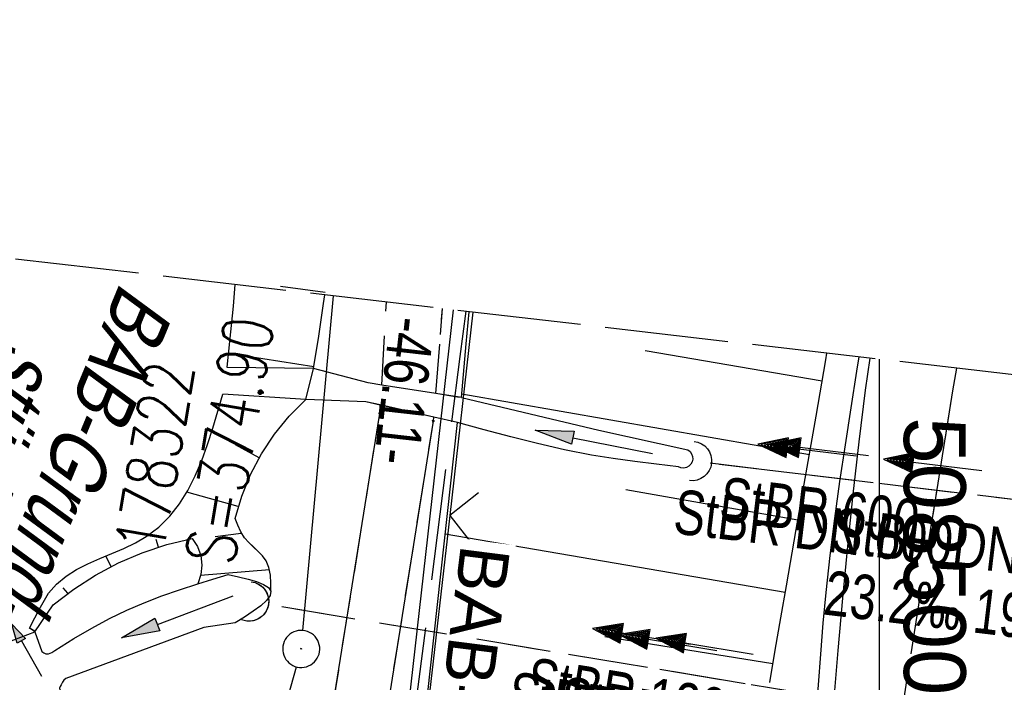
# Model space of a CAD drawing. Extents: x 508275 to 508667, y 447201 to 448341.
# Tile 26 of 33: x 508465 to 508505, y 448126 to 448153. Entities that reach past the tile are written whole.
import ezdxf

# ---------------------------------------------------------------- set-up
doc = ezdxf.new("R2010")
doc.units = 0
doc.header["$LTSCALE"] = 10
doc.header["$MEASUREMENT"] = 0
for name, pattern in [('ACAD_ISO16W100', [73, 15, -6.5, 15, -6.5, 15, -7, 1, -7]), ('AUSGEZOGEN', [0]), ('LT00', [0]), ('LT02', [0.4, 0.2, -0.2]), ('LT11', [0.3, 0.2, -0.1]), ('LT12', [0.4, 0.3, -0.1]), ('LT14', [0.6, 0.5, -0.1]), ('STRICHLINIE2', [0.375, 0.25, -0.125])]:
    doc.linetypes.add(name, pattern=pattern)
doc.layers.get('0').update_dxf_attribs({"linetype": 'LT00'})
for name, color, linetype in [('--EK_FBR', 250, 'LT00'), ('--EK_Halt-Pfeil', 4, 'LT00'), ('--EK_Haltung', 7, 'STRICHLINIE2'), ('--EK_Haltung-Text', 140, 'LT00'), ('--EK_RRB', 181, 'LT00'), ('--EK_Schacht-Text', 5, 'LT00'), ('--EL_DFK_AB_L', 21, 'LT00'), ('--EL_DFK_AB_P', 7, 'LT00'), ('--EL_Halt-Pfeil', 4, 'LT00'), ('--EL_Haltung', 182, 'STRICHLINIE2'), ('--EL_Haltung-Text', 182, 'LT00'), ('--EL_RRB', 181, 'LT00'), ('ABSTAND', 8, 'LT00'), ('BAB-KABEL', 220, 'ACAD_ISO16W100'), ('BAB-KABEL_TEXT', 221, 'Continuous'), ('DFK_AB_FLNR', 7, 'Continuous'), ('DFK_AB_L', 21, 'LT00'), ('DFK_AB_P', 7, 'LT00'), ('DL', 182, 'LT12'), ('DL_PFEIL', 201, 'LT00'), ('DL_TEXT', 182, 'LT00'), ('PFEIL', 140, 'AUSGEZOGEN'), ('V125_AFBR_BAB', 250, 'LT00'), ('V125_BOESCH', 250, 'LT00'), ('V125_BOSCHUNG', 250, 'LT00'), ('V125_FELDWEG', 250, 'LT11'), ('V125_GRABEN', 250, 'LT00'), ('V125_LD_MARK', 250, 'LT00'), ('V125_LG_MARK', 250, 'LT02'), ('V125_RAUHGE', 250, 'LT00'), ('V125_UK_DURCH', 182, 'LT00'), ('V125_ZAUN', 40, 'LT00'), ('V126_AFBR_BAB', 250, 'LT00'), ('V126_BOESCH', 250, 'LT00'), ('V126_BOSCHUNG', 250, 'LT00'), ('V126_FELDWEG', 250, 'LT11'), ('V126_GRABEN', 250, 'LT00'), ('V126_LD_MARK', 250, 'LT00'), ('V126_LG_MARK', 250, 'LT02'), ('V126_RASTER', 250, 'LT00'), ('V126_RAUHGE', 250, 'LT00'), ('V126_UK_DURCH', 182, 'LT00'), ('V126_ZAUN', 40, 'LT00')]:
    doc.layers.add(name, color=color, linetype=linetype)
doc.layers.add('-BLATT_126-RAND', color=7, linetype='LT14', plot=False)
doc.styles.add('Beschrift', font='ARIAL.TTF')
doc.styles.add('Haltungsbeschriftung', font='ARIAL.TTF', dxfattribs={"width": 0.75})
doc.styles.add('schachtbeschriftung', font='romans.shx', dxfattribs={"width": 0.75, "height": 2})
doc.styles.get("Standard").update_dxf_attribs({"font": 'ARIAL.TTF'})

# ---------------------------------------------------------------- blocks, each defined once
blk = doc.blocks.new('SYMB0003')
at = {"color": 0, "linetype": 'ByBlock'}
for p, q in [((-0.015712, 0), (0.010166, 0.012015)), ((0, -0.021257), (-0.015712, 0)), ((0.010166, 0.012015), (0, -0.021257))]:
    blk.add_line(p, q, dxfattribs=at)
for points in [[(-0.031395, 0.499013), (-0.093691, 0.491144), (-0.154509, 0.475528), (-0.21289, 0.452414), (-0.267913, 0.422164), (-0.318712, 0.385257), (-0.364484, 0.342274), (-0.404509, 0.293893), (-0.438154, 0.240877), (-0.464888, 0.184062), (-0.484292, 0.124345), (-0.496058, 0.062667), (-0.5, 0)], [(0.5, 0), (0.496057, 0.062667), (0.484292, 0.124345), (0.464888, 0.184062), (0.438153, 0.240877), (0.404509, 0.293893), (0.364484, 0.342274), (0.318712, 0.385257), (0.267913, 0.422164), (0.21289, 0.452414), (0.154509, 0.475528), (0.093691, 0.491144), (0.031395, 0.499013), (-0.031395, 0.499013)], [(-0.5, 0), (-0.496058, -0.062667), (-0.484292, -0.124345), (-0.464888, -0.184062), (-0.438154, -0.240877), (-0.404509, -0.293893), (-0.364485, -0.342274), (-0.318712, -0.385257), (-0.267914, -0.422164), (-0.21289, -0.452414), (-0.154509, -0.475529), (-0.093691, -0.491144), (-0.031395, -0.499014), (0.031395, -0.499014)], [(0.031395, -0.499014), (0.093691, -0.491144), (0.154509, -0.475529), (0.21289, -0.452414), (0.267914, -0.422164), (0.318712, -0.385257), (0.364485, -0.342274), (0.404509, -0.293893), (0.438154, -0.240877), (0.464889, -0.184062), (0.484292, -0.124345), (0.496058, -0.062667), (0.5, 0)]]:
    blk.add_lwpolyline(points, dxfattribs=at)
blk = doc.blocks.new('Pfreil3')
at = {"layer": 'PFEIL'}
blk.add_hatch(color=256, dxfattribs=at).paths.add_polyline_path([(-1.549, 0.273), (-1.549, -0.273), (0, 0)])
for p, q in [((-1.549, 0), (-4.831, 0)), ((-1.549, -0.273), (-1.549, 0.273)), ((-1.549, 0.273), (0, 0)), ((0, 0), (-1.549, -0.273))]:
    blk.add_line(p, q, dxfattribs=at)
blk = doc.blocks.new('SYMB0011')
at = {"color": 0, "linetype": 'ByBlock'}
for p, q in [((0.5, 0), (-0.5, 0)), ((0, 0.5), (0, -0.5))]:
    blk.add_line(p, q, dxfattribs=at)
blk = doc.blocks.new('SYMB0024')
at = {"color": 0, "linetype": 'ByBlock'}
for p, q in [((-0.5, 0.5), (0, 0)), ((0, 0), (0.5, 0.5))]:
    blk.add_line(p, q, dxfattribs=at)
blk = doc.blocks.new('SYMB1107')
at = {"color": 0, "linetype": 'ByBlock'}
for points in [[(-0.2, 0), (-0.196157, 0.039018), (-0.184776, 0.076537), (-0.166294, 0.111114), (-0.141421, 0.141421), (-0.111114, 0.166294), (-0.076537, 0.184776), (-0.039018, 0.196157), (0, 0.2)], [(0, 0.2), (0.039018, 0.196157), (0.076537, 0.184776), (0.111114, 0.166294), (0.141421, 0.141421), (0.166294, 0.111114), (0.184776, 0.076537), (0.196157, 0.039018), (0.2, 0)]]:
    blk.add_lwpolyline(points, dxfattribs=at)
blk = doc.blocks.new('SYMB0070')
at = {"color": 0, "linetype": 'ByBlock'}
for p, q in [((0.5, 0), (0.2, 0.1)), ((0.2, 0.1), (0.2, 0)), ((-0.5, 0), (0.2, 0)), ((0.468, 0), (0.21, 0.086)), ((0.21, 0.086), (0.21, -0.086)), ((0.21, -0.086), (0.468, 0)), ((0.22, -0.072), (0.437, 0)), ((0.23, -0.058), (0.405, 0)), ((0.24, -0.045), (0.374, 0)), ((0.342, 0), (0.25, 0.031)), ((0.25, 0.031), (0.25, -0.031)), ((0.25, -0.031), (0.342, 0)), ((0.26, -0.017), (0.31, 0)), ((0.27, -0.003), (0.279, 0))]:
    blk.add_line(p, q, dxfattribs=at)
for points in [[(0.2, 0), (0.2, -0.1), (0.5, 0)], [(0.437, 0), (0.22, 0.072), (0.22, -0.072)], [(0.405, 0), (0.23, 0.058), (0.23, -0.058)], [(0.374, 0), (0.24, 0.045), (0.24, -0.045)], [(0.31, 0), (0.26, 0.017), (0.26, -0.017)], [(0.279, 0), (0.27, 0.003), (0.27, -0.003)]]:
    blk.add_lwpolyline(points, dxfattribs=at)

msp = doc.modelspace()

# ---------------------------------------------------------------- linework, layer by layer
at = {"layer": '--EK_FBR', "linetype": 'LT11', "flags": 128}
for points in [[(508479.878, 448138.072), (508480.067, 448141.431)], [(508482.062, 448137.732), (508482.252, 448140.121), (508482.337, 448141.168)]]:
    msp.add_lwpolyline(points, dxfattribs=at)
at = {"layer": '--EK_FBR'}
msp.add_lwpolyline([(508493.568, 448092.814), (508494.877, 448102.16), (508496.384, 448112.886), (508496.549, 448114.433), (508496.712, 448115.981), (508496.869, 448117.529), (508496.98, 448118.67), (508497.085, 448119.811), (508497.182, 448120.953), (508497.278, 448122.202), (508497.367, 448123.452), (508497.453, 448124.702), (508497.54, 448125.951), (508497.633, 448127.2), (508497.736, 448128.448), (508497.854, 448129.695), (508498.018, 448131.19), (508498.205, 448132.683), (508498.411, 448134.173), (508498.631, 448135.662), (508498.861, 448137.15), (508499.097, 448138.637), (508499.19, 448139.213)], dxfattribs=at)
at = {"layer": '--EK_FBR', "flags": 128}
for points in [[(508472.758, 448107.538), (508473.604, 448108.849), (508474.374, 448110.206), (508475.066, 448111.604), (508475.677, 448113.04), (508476.206, 448114.508), (508479.801, 448136.921), (508479.817, 448137.27)], [(508475.718, 448106.224), (508476.406, 448107.659), (508477.011, 448109.13), (508477.533, 448110.633), (508477.969, 448112.164), (508478.319, 448113.716), (508481.965, 448136.621), (508481.979, 448136.778)]]:
    msp.add_lwpolyline(points, dxfattribs=at)
at = {"layer": '--EK_Haltung'}
msp.add_line((508510.92, 448132.785), (508493.166, 448134.916), dxfattribs=at)
at = {"layer": '--EK_RRB'}
msp.add_lwpolyline([(508464.712, 448127.672), (508465.849, 448128.093), (508466.581, 448129.196), (508467.417, 448129.829), (508468.301, 448130.393), (508469.228, 448130.882), (508470.192, 448131.293), (508471.187, 448131.624), (508472.205, 448131.873), (508472.419, 448131.548), (508472.554, 448131.183), (508472.602, 448130.797), (508472.562, 448130.41), (508472.435, 448130.042), (508473.048, 448130.23), (508473.67, 448130.416), (508474.081, 448130.325), (508474.47, 448130.231), (508474.817, 448130.129), (508475.101, 448130.016), (508475.301, 448129.888), (508475.395, 448129.74), (508475.393, 448130.071), (508475.372, 448130.391), (508475.315, 448130.693), (508475.202, 448130.966), (508475.059, 448131.167), (508474.882, 448131.351), (508474.69, 448131.528), (508474.499, 448131.71), (508474.328, 448131.904), (508474.174, 448132.145), (508474.051, 448132.405), (508473.943, 448132.675), (508474.212, 448133.584), (508474.57, 448134.461), (508475.012, 448135.299), (508475.535, 448136.09), (508476.133, 448136.825), (508476.8, 448137.497), (508477.122, 448138.74), (508477.122, 448138.74), (508477.327, 448140.055), (508477.527, 448141.371), (508477.577, 448141.72)], dxfattribs=at)
at = {"layer": '--EL_DFK_AB_L'}
for p, q in [((508476.689, 448128.156), (508477.932, 448141.679)), ((508472.208, 448111.282), (508476.423, 448126.685))]:
    msp.add_line(p, q, dxfattribs=at)
at = {"layer": '--EL_Haltung'}
msp.add_line((508510.92, 448132.785), (508493.166, 448134.916), dxfattribs=at)
at = {"layer": '--EL_RRB'}
msp.add_lwpolyline([(508464.712, 448127.672), (508465.849, 448128.093), (508466.581, 448129.196), (508467.417, 448129.829), (508468.301, 448130.393), (508469.228, 448130.882), (508470.192, 448131.293), (508471.187, 448131.624), (508472.205, 448131.873), (508472.419, 448131.548), (508472.554, 448131.183), (508472.602, 448130.797), (508472.562, 448130.41), (508472.435, 448130.042), (508473.048, 448130.23), (508473.67, 448130.416), (508474.081, 448130.325), (508474.47, 448130.231), (508474.817, 448130.129), (508475.101, 448130.016), (508475.301, 448129.888), (508475.395, 448129.74), (508475.393, 448130.071), (508475.372, 448130.391), (508475.315, 448130.693), (508475.202, 448130.966), (508475.059, 448131.167), (508474.882, 448131.351), (508474.69, 448131.528), (508474.499, 448131.71), (508474.328, 448131.904), (508474.174, 448132.145), (508474.051, 448132.405), (508473.943, 448132.675), (508474.212, 448133.584), (508474.57, 448134.461), (508475.012, 448135.299), (508475.535, 448136.09), (508476.133, 448136.825), (508476.8, 448137.497), (508477.122, 448138.74), (508477.122, 448138.74), (508477.327, 448140.055), (508477.527, 448141.371), (508477.577, 448141.72)], dxfattribs=at)
at = {"layer": '-BLATT_126-RAND'}
msp.add_lwpolyline([(508381.629, 448152.85), (508275.043, 447234.011), (508560.131, 447200.941), (508666.717, 448119.779), (508381.629, 448152.85)], dxfattribs=at)
at = {"layer": 'BAB-KABEL', "ltscale": 0.03, "flags": 128}
msp.add_lwpolyline([(508483.284, 448141.058), (508483.035, 448139.227), (508479.751, 448113.403), (508481.527, 448103.17), (508480.164, 448094.262), (508478.935, 448090.579), (508477.433, 448087.401), (508476.34, 448080.034), (508472.781, 448052.024), (508471.007, 448040.418), (508470.052, 448032.878), (508469.506, 448025.92), (508468.687, 448016.779), (508466.83, 447996.179), (508463.714, 447929.595), (508460.374, 447843.858), (508458.4, 447784.541), (508457.287, 447767.197), (508455.205, 447723.038), (508453.729, 447699.288), (508451.379, 447637.698), (508449.204, 447601.324), (508447.463, 447580.353), (508445.551, 447556.949), (508439.899, 447511.622), (508435.634, 447479.341), (508431.536, 447447.33), (508425.814, 447408.25), (508422.058, 447386.255), (508419.489, 447370.364), (508419.463, 447366.692), (508417.017, 447353.034), (508419.671, 447348.567), (508418.263, 447336.935), (508413.792, 447330.933), (508402.026, 447282.819), (508386.099, 447280.447), (508366.681, 447274.025), (508361.372, 447269.698), (508361.657, 447256.667), (508362.195, 447223.902)], dxfattribs=at)
at = {"layer": 'DFK_AB_L'}
for p, q in [((508476.689, 448128.156), (508477.932, 448141.679)), ((508479.715, 448114.045), (508482.775, 448141.117)), ((508472.208, 448111.282), (508476.423, 448126.685))]:
    msp.add_line(p, q, dxfattribs=at)
at = {"layer": 'DL'}
for p, q in [((508510.92, 448132.785), (508493.166, 448134.916)), ((508537.984, 448118.794), (508475.246, 448129.204))]:
    msp.add_line(p, q, dxfattribs=at)
at = {"layer": 'V125_AFBR_BAB'}
msp.add_lwpolyline([(508493.568, 448092.814), (508494.877, 448102.16), (508496.384, 448112.886), (508496.549, 448114.433), (508496.712, 448115.981), (508496.869, 448117.529), (508496.98, 448118.67), (508497.085, 448119.811), (508497.182, 448120.953), (508497.278, 448122.202), (508497.367, 448123.452), (508497.453, 448124.702), (508497.54, 448125.951), (508497.633, 448127.2), (508497.736, 448128.448), (508497.854, 448129.695), (508498.018, 448131.19), (508498.205, 448132.683), (508498.411, 448134.173), (508498.631, 448135.662), (508498.861, 448137.15), (508499.097, 448138.637), (508499.19, 448139.213)], dxfattribs=at)
at = {"layer": 'V125_BOESCH'}
for points in [[(508473.627, 448138.794), (508473.883, 448141.273), (508473.947, 448142.141)], [(508477.122, 448138.74), (508477.327, 448140.055), (508477.527, 448141.371), (508477.577, 448141.72)], [(508483.1, 448137.568), (508483.295, 448139.739), (508483.414, 448141.043)], [(508495.581, 448126.055), (508495.796, 448127.357), (508496.018, 448128.658), (508496.245, 448129.958), (508496.646, 448132.24), (508497.047, 448134.525), (508497.445, 448136.813), (508497.838, 448139.101), (508497.882, 448139.364)], [(508465.627, 448128.242), (508465.848, 448128.668), (508466.073, 448129.095), (508466.231, 448129.383), (508466.404, 448129.656), (508466.727, 448130.03), (508467.109, 448130.344), (508467.535, 448130.612), (508467.995, 448130.846), (508468.476, 448131.059), (508468.965, 448131.263), (508469.449, 448131.47), (508469.917, 448131.694), (508470.355, 448131.946), (508470.862, 448132.327), (508471.307, 448132.77), (508471.695, 448133.268), (508472.036, 448133.814), (508472.334, 448134.4), (508472.598, 448135.02), (508472.834, 448135.668), (508473.05, 448136.336), (508473.251, 448137.018), (508473.445, 448137.707)], [(508475.395, 448129.74), (508475.393, 448130.071), (508475.372, 448130.391), (508475.315, 448130.693), (508475.202, 448130.966), (508475.059, 448131.167), (508474.882, 448131.351), (508474.69, 448131.528), (508474.499, 448131.71), (508474.328, 448131.904), (508474.174, 448132.145), (508474.051, 448132.405), (508473.943, 448132.675), (508474.212, 448133.584), (508474.57, 448134.461), (508475.012, 448135.299), (508475.535, 448136.09), (508476.133, 448136.825), (508476.8, 448137.497)], [(508480.363, 448113.135), (508482.944, 448136.561)], [(508465.849, 448128.093), (508466.581, 448129.196), (508467.417, 448129.829), (508468.301, 448130.393), (508469.228, 448130.882), (508470.192, 448131.293), (508471.187, 448131.624), (508472.205, 448131.873)], [(508472.205, 448131.873), (508472.419, 448131.548), (508472.554, 448131.183), (508472.602, 448130.797), (508472.562, 448130.41), (508472.435, 448130.042)]]:
    msp.add_lwpolyline(points, dxfattribs=at)
at = {"layer": 'V125_BOSCHUNG'}
for p, q in [((508477.592, 448141.814), (508475.78, 448142.063)), ((508477.134, 448138.815), (508473.691, 448139.356)), ((508497.691, 448138.237), (508490.535, 448139.461)), ((508497.175, 448135.255), (508483.113, 448137.713)), ((508474.918, 448135.135), (508473.961, 448135.662)), ((508474.072, 448133.167), (508471.994, 448133.743)), ((508496.711, 448132.611), (508489.745, 448133.839)), ((508474.197, 448132.078), (508473.146, 448131.943)), ((508496.197, 448129.682), (508482.447, 448132.052)), ((508470.85, 448131.521), (508470.75, 448131.838)), ((508468.931, 448130.735), (508468.714, 448131.158)), ((508475.336, 448130.602), (508472.545, 448130.376)), ((508467.175, 448129.656), (508466.989, 448129.877)), ((508465.855, 448128.102), (508465.631, 448128.251)), ((508495.703, 448126.803), (508488.906, 448127.894))]:
    msp.add_line(p, q, dxfattribs=at)
at = {"layer": 'V125_FELDWEG', "flags": 128}
for points in [[(508479.878, 448138.072), (508480.067, 448141.431)], [(508482.062, 448137.732), (508482.252, 448140.121), (508482.337, 448141.168)], [(508472.758, 448107.538), (508473.604, 448108.849), (508474.374, 448110.206), (508475.066, 448111.604), (508475.677, 448113.04), (508476.206, 448114.508), (508479.801, 448136.921), (508479.817, 448137.27)], [(508475.718, 448106.224), (508476.406, 448107.659), (508477.011, 448109.13), (508477.533, 448110.633), (508477.969, 448112.164), (508478.319, 448113.716), (508481.965, 448136.621), (508481.979, 448136.778)]]:
    msp.add_lwpolyline(points, dxfattribs=at)
at = {"layer": 'V125_GRABEN'}
for points in [[(508465.627, 448128.242), (508465.715, 448128.216), (508465.791, 448128.165), (508465.849, 448128.093), (508466.134, 448127.304), (508466.208, 448127.244), (508466.285, 448127.204), (508466.404, 448127.204), (508466.53, 448127.259), (508466.659, 448127.341), (508467.417, 448127.824), (508468.151, 448128.252), (508468.866, 448128.631), (508469.571, 448128.969), (508470.274, 448129.272), (508470.98, 448129.548), (508471.698, 448129.802), (508472.435, 448130.042), (508473.048, 448130.23), (508473.67, 448130.416)], [(508473.67, 448130.416), (508474.081, 448130.325), (508474.47, 448130.231), (508474.817, 448130.129), (508475.101, 448130.016), (508475.301, 448129.888), (508475.395, 448129.74), (508475.365, 448129.564), (508475.22, 448129.367), (508474.983, 448129.154), (508474.677, 448128.928), (508474.325, 448128.694), (508473.949, 448128.455)], [(508473.949, 448128.455), (508472.685, 448128.274), (508467.096, 448126.205), (508467.019, 448126.149), (508466.966, 448126.062), (508466.913, 448125.96), (508466.87, 448125.888), (508466.841, 448125.82), (508466.852, 448125.757), (508468.378, 448123.41)]]:
    msp.add_lwpolyline(points, dxfattribs=at)
at = {"layer": 'V125_LD_MARK'}
msp.add_lwpolyline([(508499.614, 448139.164), (508499.437, 448137.874), (508499.175, 448135.774), (508498.937, 448133.671), (508498.719, 448131.565), (508498.519, 448129.457), (508498.332, 448127.348), (508498.154, 448125.238), (508497.889, 448121.951), (508497.636, 448118.663), (508497.391, 448115.375), (508497.153, 448112.086), (508496.961, 448109.393), (508496.774, 448106.699), (508496.593, 448104.005), (508496.419, 448101.31), (508496.309, 448099.542), (508496.2, 448097.774)], dxfattribs=at)
at = {"layer": 'V125_LG_MARK', "ltscale": 3, "flags": 128}
msp.add_lwpolyline([(508503.119, 448138.757), (508502.968, 448137.843), (508502.271, 448133.516), (508501.585, 448129.187), (508500.909, 448124.857), (508500.302, 448120.918), (508499.703, 448116.978), (508499.113, 448113.036), (508498.533, 448109.093), (508497.966, 448105.149), (508497.412, 448101.202), (508497.143, 448099.252), (508496.877, 448097.301), (508496.612, 448095.35)], dxfattribs=at)
at = {"layer": 'V125_RAUHGE'}
for points in [[(508483.1, 448137.568), (508482.947, 448137.593), (508482.062, 448137.732), (508479.878, 448138.072), (508479.332, 448138.163), (508477.119, 448138.745), (508473.611, 448138.78)], [(508482.944, 448136.561), (508481.979, 448136.778), (508479.817, 448137.27), (508479.238, 448137.399), (508476.8, 448137.497), (508473.445, 448137.707)], [(508483.1, 448137.568), (508488.66, 448136.259), (508492.258, 448135.457)], [(508491.874, 448134.77), (508490.993, 448134.874), (508490.114, 448134.983), (508489.236, 448135.106), (508488.363, 448135.248), (508487.27, 448135.461), (508486.183, 448135.707), (508485.1, 448135.978), (508484.021, 448136.266), (508482.944, 448136.561)], [(508492.258, 448135.457), (508492.347, 448135.389), (508492.413, 448135.299), (508492.451, 448135.194), (508492.458, 448135.082), (508492.433, 448134.973), (508492.379, 448134.875), (508492.299, 448134.797), (508492.2, 448134.744), (508492.09, 448134.721), (508491.979, 448134.73), (508491.874, 448134.77)]]:
    msp.add_lwpolyline(points, dxfattribs=at)
at = {"layer": 'V125_ZAUN'}
for p, q in [((508483.565, 448141.025), (508482.629, 448132.796)), ((508482.629, 448132.796), (508480.934, 448117.892))]:
    msp.add_line(p, q, dxfattribs=at)
at = {"layer": 'V126_AFBR_BAB'}
msp.add_lwpolyline([(508493.568, 448092.814), (508494.877, 448102.16), (508496.384, 448112.886), (508496.549, 448114.433), (508496.712, 448115.981), (508496.869, 448117.529), (508496.98, 448118.67), (508497.085, 448119.811), (508497.182, 448120.953), (508497.278, 448122.202), (508497.367, 448123.452), (508497.453, 448124.702), (508497.54, 448125.951), (508497.633, 448127.2), (508497.736, 448128.448), (508497.854, 448129.695), (508498.018, 448131.19), (508498.205, 448132.683), (508498.411, 448134.173), (508498.631, 448135.662), (508498.861, 448137.15), (508499.097, 448138.637), (508499.19, 448139.213)], dxfattribs=at)
at = {"layer": 'V126_BOESCH'}
for points in [[(508473.627, 448138.794), (508473.883, 448141.273), (508473.947, 448142.141)], [(508477.122, 448138.74), (508477.327, 448140.055), (508477.527, 448141.371), (508477.577, 448141.72)], [(508483.1, 448137.568), (508483.295, 448139.739), (508483.414, 448141.043)], [(508495.581, 448126.055), (508495.796, 448127.357), (508496.018, 448128.658), (508496.245, 448129.958), (508496.646, 448132.24), (508497.047, 448134.525), (508497.445, 448136.813), (508497.838, 448139.101), (508497.882, 448139.364)], [(508465.627, 448128.242), (508465.848, 448128.668), (508466.073, 448129.095), (508466.231, 448129.383), (508466.404, 448129.656), (508466.727, 448130.03), (508467.109, 448130.344), (508467.535, 448130.612), (508467.995, 448130.846), (508468.476, 448131.059), (508468.965, 448131.263), (508469.449, 448131.47), (508469.917, 448131.694), (508470.355, 448131.946), (508470.862, 448132.327), (508471.307, 448132.77), (508471.695, 448133.268), (508472.036, 448133.814), (508472.334, 448134.4), (508472.598, 448135.02), (508472.834, 448135.668), (508473.05, 448136.336), (508473.251, 448137.018), (508473.445, 448137.707)], [(508475.395, 448129.741), (508475.393, 448130.071), (508475.372, 448130.391), (508475.315, 448130.693), (508475.202, 448130.966), (508475.059, 448131.167), (508474.882, 448131.351), (508474.69, 448131.529), (508474.499, 448131.71), (508474.328, 448131.904), (508474.174, 448132.145), (508474.051, 448132.405), (508473.943, 448132.675), (508474.213, 448133.584), (508474.57, 448134.461), (508475.012, 448135.299), (508475.535, 448136.09), (508476.133, 448136.825), (508476.8, 448137.497)], [(508480.363, 448113.135), (508482.944, 448136.561)], [(508465.849, 448128.093), (508466.581, 448129.196), (508467.417, 448129.829), (508468.301, 448130.393), (508469.228, 448130.882), (508470.192, 448131.293), (508471.187, 448131.624), (508472.205, 448131.873)], [(508472.205, 448131.873), (508472.419, 448131.548), (508472.554, 448131.183), (508472.602, 448130.797), (508472.562, 448130.41), (508472.435, 448130.042)]]:
    msp.add_lwpolyline(points, dxfattribs=at)
at = {"layer": 'V126_BOSCHUNG'}
for p, q in [((508477.134, 448138.815), (508473.691, 448139.356)), ((508497.691, 448138.237), (508490.535, 448139.461)), ((508497.175, 448135.255), (508483.113, 448137.713)), ((508474.918, 448135.135), (508473.961, 448135.662)), ((508474.072, 448133.167), (508471.994, 448133.743)), ((508496.711, 448132.611), (508489.745, 448133.839)), ((508474.197, 448132.078), (508473.146, 448131.943)), ((508496.197, 448129.682), (508482.447, 448132.052)), ((508470.85, 448131.521), (508470.75, 448131.838)), ((508468.931, 448130.735), (508468.714, 448131.158)), ((508475.336, 448130.602), (508472.545, 448130.376)), ((508467.175, 448129.656), (508466.989, 448129.877)), ((508465.855, 448128.102), (508465.631, 448128.251)), ((508495.703, 448126.803), (508488.906, 448127.894))]:
    msp.add_line(p, q, dxfattribs=at)
at = {"layer": 'V126_FELDWEG'}
msp.add_line((508479.878, 448138.072), (508480.067, 448141.431), dxfattribs=at)
msp.add_lwpolyline([(508482.062, 448137.732), (508482.252, 448140.121), (508482.337, 448141.168)], dxfattribs=at)
at = {"layer": 'V126_FELDWEG', "flags": 128}
for points in [[(508472.758, 448107.538), (508473.604, 448108.849), (508474.374, 448110.206), (508475.066, 448111.604), (508475.677, 448113.04), (508476.206, 448114.508), (508479.801, 448136.921), (508479.817, 448137.271)], [(508475.718, 448106.224), (508476.406, 448107.659), (508477.011, 448109.13), (508477.533, 448110.633), (508477.97, 448112.164), (508478.319, 448113.716), (508481.965, 448136.621), (508481.979, 448136.778)]]:
    msp.add_lwpolyline(points, dxfattribs=at)
at = {"layer": 'V126_GRABEN'}
for points in [[(508465.627, 448128.242), (508465.715, 448128.216), (508465.791, 448128.165), (508465.849, 448128.093), (508466.134, 448127.304), (508466.208, 448127.244), (508466.285, 448127.204), (508466.404, 448127.204), (508466.53, 448127.259), (508466.659, 448127.341), (508467.417, 448127.824), (508468.151, 448128.252), (508468.866, 448128.631), (508469.571, 448128.969), (508470.274, 448129.272), (508470.98, 448129.548), (508471.698, 448129.802), (508472.435, 448130.042), (508473.048, 448130.23), (508473.67, 448130.416)], [(508473.67, 448130.416), (508474.081, 448130.325), (508474.47, 448130.231), (508474.817, 448130.129), (508475.101, 448130.016), (508475.301, 448129.888), (508475.395, 448129.741), (508475.365, 448129.564), (508475.22, 448129.367), (508474.983, 448129.154), (508474.677, 448128.928), (508474.325, 448128.694), (508473.949, 448128.455)], [(508473.949, 448128.455), (508472.686, 448128.274), (508467.096, 448126.205), (508467.019, 448126.149), (508466.966, 448126.062), (508466.913, 448125.96), (508466.87, 448125.888), (508466.841, 448125.82), (508466.852, 448125.757), (508468.378, 448123.41)]]:
    msp.add_lwpolyline(points, dxfattribs=at)
at = {"layer": 'V126_LD_MARK'}
msp.add_lwpolyline([(508499.614, 448139.164), (508499.437, 448137.874), (508499.175, 448135.774), (508498.937, 448133.671), (508498.719, 448131.565), (508498.519, 448129.457), (508498.332, 448127.348), (508498.154, 448125.238), (508497.889, 448121.951), (508497.636, 448118.663), (508497.391, 448115.375), (508497.153, 448112.086), (508496.961, 448109.393), (508496.774, 448106.699), (508496.593, 448104.005), (508496.419, 448101.31), (508496.309, 448099.542), (508496.2, 448097.774)], dxfattribs=at)
at = {"layer": 'V126_LG_MARK'}
msp.add_lwpolyline([(508503.119, 448138.757), (508502.968, 448137.843), (508502.271, 448133.516), (508501.585, 448129.187), (508500.909, 448124.857), (508500.302, 448120.918), (508499.703, 448116.978), (508499.113, 448113.036), (508498.533, 448109.093), (508497.966, 448105.149), (508497.412, 448101.202), (508497.143, 448099.252), (508496.877, 448097.301), (508496.612, 448095.35)], dxfattribs=at)
at = {"layer": 'V126_RASTER'}
msp.add_line((508499.999, 448139.119), (508499.999, 448120.213), dxfattribs=at)
at = {"layer": 'V126_RAUHGE'}
for points in [[(508483.1, 448137.568), (508482.947, 448137.594), (508482.062, 448137.732), (508479.878, 448138.072), (508479.332, 448138.163), (508477.119, 448138.745), (508473.611, 448138.78)], [(508482.944, 448136.561), (508481.979, 448136.778), (508479.817, 448137.271), (508479.238, 448137.399), (508476.8, 448137.497), (508473.445, 448137.707)], [(508483.1, 448137.568), (508488.66, 448136.259), (508492.258, 448135.457)], [(508491.874, 448134.771), (508490.993, 448134.874), (508490.114, 448134.983), (508489.236, 448135.106), (508488.363, 448135.248), (508487.27, 448135.461), (508486.183, 448135.707), (508485.1, 448135.978), (508484.021, 448136.266), (508482.944, 448136.561)], [(508492.258, 448135.457), (508492.347, 448135.389), (508492.413, 448135.299), (508492.451, 448135.194), (508492.458, 448135.082), (508492.433, 448134.973), (508492.379, 448134.875), (508492.299, 448134.797), (508492.2, 448134.744), (508492.09, 448134.721), (508491.979, 448134.73), (508491.874, 448134.771)]]:
    msp.add_lwpolyline(points, dxfattribs=at)
at = {"layer": 'V126_ZAUN'}
for p, q in [((508483.565, 448141.025), (508482.629, 448132.796)), ((508482.629, 448132.796), (508480.935, 448117.892))]:
    msp.add_line(p, q, dxfattribs=at)

# ---------------------------------------------------------------- block references
at = {"layer": '--EK_Halt-Pfeil', "yscale": 4, "zscale": 4}
for p, xscale, rotation in [((508502.162, 448134.843), 3.999999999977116, 173.1638500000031), ((508491.458, 448127.663), 3.999999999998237, 170.5795899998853)]:
    msp.add_blockref('SYMB0070', p, dxfattribs=dict(at, xscale=xscale, rotation=rotation))
at = {"layer": '--EL_DFK_AB_P', "xscale": 1.500000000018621, "yscale": 1.5, "zscale": 1.5, "rotation": 264.7377099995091}
msp.add_blockref('SYMB0003', (508476.62, 448127.408), dxfattribs=at)
at = {"layer": '--EL_Halt-Pfeil', "yscale": 4, "zscale": 4}
for p, xscale, rotation in [((508497.075, 448135.444), 3.999999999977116, 173.1638500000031), ((508492.931, 448127.51), 3.999999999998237, 170.5795899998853)]:
    msp.add_blockref('SYMB0070', p, dxfattribs=dict(at, xscale=xscale, rotation=rotation))
at = {"layer": 'DFK_AB_P', "xscale": 1.500000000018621, "yscale": 1.5, "zscale": 1.5, "rotation": 264.7377099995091}
msp.add_blockref('SYMB0003', (508476.62, 448127.408), dxfattribs=at)
at = {"layer": 'DL_PFEIL', "yscale": 4, "zscale": 4}
for p, xscale, rotation in [((508497.583, 448135.451), 3.999999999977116, 173.1638500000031), ((508490.377, 448127.907), 3.999999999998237, 170.5795899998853)]:
    msp.add_blockref('SYMB0070', p, dxfattribs=dict(at, xscale=xscale, rotation=rotation))
at = {"layer": 'PFEIL'}
for p, rotation in [((508486.087, 448136.248), 168.8238321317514), ((508469.352, 448127.851), 200.7157513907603)]:
    msp.add_blockref('Pfreil3', p, dxfattribs=dict(at, rotation=rotation))
at = {"layer": 'PFEIL', "xscale": 0.5000000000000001, "yscale": 0.7000000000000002, "zscale": 0.5, "rotation": 119.8104677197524}
msp.add_blockref('Pfreil3', (508464.916, 448128.406), dxfattribs=at)
at = {"layer": 'V125_FELDWEG', "xscale": 0.09999999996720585, "yscale": 0.09999999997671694, "zscale": 0.1, "rotation": 248.1984000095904}
for p in [(508479.801, 448136.921), (508481.965, 448136.621)]:
    msp.add_blockref('SYMB0011', p, dxfattribs=at)
at = {"layer": 'V125_UK_DURCH', "yscale": 4, "zscale": 4}
for p, xscale, rotation in [((508492.421, 448135.006), 4.000000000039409, 263.3552354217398), ((508474.506, 448129.327), 4.00000000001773, 248.1984000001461)]:
    msp.add_blockref('SYMB1107', p, dxfattribs=dict(at, xscale=xscale, rotation=rotation))
at = {"layer": 'V125_ZAUN', "xscale": 2.100000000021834, "yscale": 2.099999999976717, "zscale": 2.1, "rotation": 263.5121100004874}
msp.add_blockref('SYMB0024', (508482.629, 448132.796), dxfattribs=at)
at = {"layer": 'V126_FELDWEG', "xscale": 0.100000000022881, "yscale": 0.09999999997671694, "zscale": 0.1, "rotation": 263.3832000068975}
for p in [(508479.801, 448136.921), (508481.965, 448136.621)]:
    msp.add_blockref('SYMB0011', p, dxfattribs=at)
at = {"layer": 'V126_UK_DURCH', "xscale": 3.999999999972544, "yscale": 4, "zscale": 4, "rotation": 263.383200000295}
for p in [(508492.421, 448135.006), (508474.506, 448129.328)]:
    msp.add_blockref('SYMB1107', p, dxfattribs=at)
at = {"layer": 'V126_ZAUN', "xscale": 2.099999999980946, "yscale": 2.099999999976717, "zscale": 2.1, "rotation": 263.5126000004}
msp.add_blockref('SYMB0024', (508482.629, 448132.796), dxfattribs=at)

# ---------------------------------------------------------------- texts
at = {"layer": '--EK_Haltung-Text', "style": 'Haltungsbeschriftung', "width": 0.75}
for s, p in [('StBR DN 600', (508498.001, 448131.346)), ('23.2‰ 19.38m', (508497.696, 448128.805))]:
    msp.add_text(s, height=1.8, rotation=-6.8361, dxfattribs=at).set_placement(p)
at = {"layer": '--EK_Schacht-Text', "style": 'schachtbeschriftung', "width": 0.75}
for s, p in [('S=374.90', (508473.887, 448130.734)), ('178322', (508471.046, 448131.207))]:
    msp.add_text(s, height=2, rotation=80.5375, dxfattribs=at).set_placement(p)
at = {"layer": '--EL_Haltung-Text', "style": 'Haltungsbeschriftung', "width": 0.75}
for s, rotation, p in [('StBR DN 600', -6.8361, (508491.62, 448132.089)), ('StBR DN 1200', -9.4204, (508486.964, 448124.548))]:
    msp.add_text(s, height=1.8, rotation=rotation, dxfattribs=at).set_placement(p)
at = {"layer": 'ABSTAND', "width": 0.75}
msp.add_text('-46.11-', height=1.8, rotation=-96.4514, dxfattribs=at).set_placement((508480.235, 448140.901))
at = {"layer": 'DFK_AB_FLNR', "insert": (508463.403, 448136.838), "char_height": 2.5, "attachment_point": 7, "rotation": 247.428, "line_spacing_factor": 0.8}
msp.add_mtext('\\pi-7.3073;{\\Q13.754;\\W0.75;BAB-Grund-\\P\\pi-3.3242;stück}', dxfattribs=at)
at = {"layer": 'DL_TEXT', "style": 'Haltungsbeschriftung', "width": 0.75}
for s, rotation, p in [('StBR 600', -6.8361, (508493.478, 448132.589)), ('StBR 1200', -9.4204, (508485.635, 448125.306))]:
    msp.add_text(s, height=1.8, rotation=rotation, dxfattribs=at).set_placement(p)
at = {"layer": 'V126_RASTER', "width": 0.965}
msp.add_text(' 508500', height=2.5, rotation=-89.9997, dxfattribs=at).set_placement((508500.999, 448137.713))

# ---------------------------------------------------------------- next in the draw order: texts
at = {"layer": 'BAB-KABEL_TEXT', "insert": (508482.197, 448124.896), "char_height": 2, "attachment_point": 8, "rotation": 262.7531, "style": 'Beschrift', "bg_fill": 3, "box_fill_scale": 1.1, "bg_fill_color": 256, "bg_fill_transparency": 3933577}
msp.add_mtext('BAB-Kabel', dxfattribs=at)

# ---------------------------------------------------------------- next in the draw order: linework, layer by layer
at = {"layer": '--EK_Haltung'}
msp.add_line((508537.984, 448118.794), (508475.246, 448129.204), dxfattribs=at)
at = {"layer": '--EL_DFK_AB_L'}
msp.add_line((508479.715, 448114.045), (508482.775, 448141.117), dxfattribs=at)
at = {"layer": '--EL_Haltung'}
msp.add_line((508537.984, 448118.794), (508475.246, 448129.204), dxfattribs=at)

# ---------------------------------------------------------------- next in the draw order: texts
at = {"layer": '--EK_Haltung-Text', "style": 'Haltungsbeschriftung', "width": 0.75}
msp.add_text('StBR DN 1200', height=1.8, rotation=-9.4204, dxfattribs=at).set_placement((508484.878, 448124.738))

doc.saveas('drawing.dxf')
